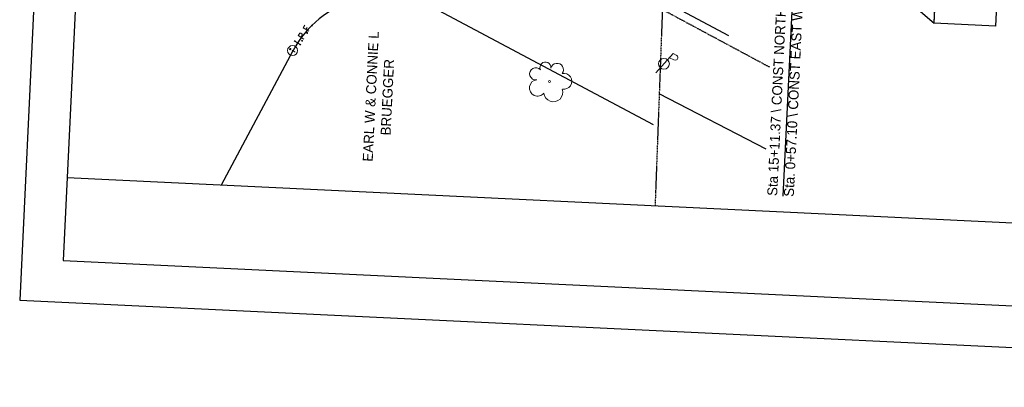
# Model space of a CAD drawing. Header units: feet. Extents: x 2247587 to 2248059, y 438959 to 439683.
# Tile 1 of 8: x 2247587 to 2247824, y 438983 to 439071. Entities that reach past the tile are written whole.
import ezdxf
from ezdxf import colors
from ezdxf.entities.mleader import LeaderData, LeaderLine
from ezdxf.math import Vec2, Vec3

# ---------------------------------------------------------------- set-up
doc = ezdxf.new("R2010")
doc.units = ezdxf.units.FT
doc.header["$MEASUREMENT"] = 0
for name, pattern in [('OhDOT_USTN2', [0.11, 0.069, -0.041]), ('OhDOT_USTN3', [0.22, 0.165, -0.055]), ('rowex', [0]), ('shrublt', [0]), ('waterex', [0])]:
    doc.linetypes.add(name, pattern=pattern)
for name, color, linetype in [('DV_X_Section_VMS_Line', 6, 'OhDOT_USTN2'), ('GE_P_CL_Text', 7, 'Continuous'), ('PF_P_Text', 7, 'Continuous'), ('PV_X_EOP', 7, 'OhDOT_USTN3'), ('RD_X_Cells', 7, 'Continuous'), ('RW_X_Fee_RW', 6, 'rowex'), ('SH_Border', 7, 'Continuous'), ('SV_X_Mon_Cells_Found', 7, 'Continuous'), ('TX_P_20', 7, 'Continuous'), ('TX_X_20', 7, 'Continuous'), ('UT_X_Electric_Cells', 1, 'Continuous'), ('UT_X_Water', 133, 'waterex'), ('VG_X_Cells', 3, 'Continuous'), ('VG_X_Shrub_Line_Lt', 3, 'shrublt')]:
    doc.layers.add(name, color=color, linetype=linetype)
doc.styles.add('Slanted-Normal', font='font31.shx', dxfattribs={"height": 0.14})
doc.styles.get("Standard").update_dxf_attribs({"font": 'arial.ttf'})

# ---------------------------------------------------------------- blocks, each defined once
blk = doc.blocks.new('TREE')
at = {"layer": 'VG_X_Cells', "color": 3, "linetype": 'Continuous', "lineweight": 0}
blk.add_circle((0, 0), 0.012, dxfattribs=at)
for centre, radius, start, end in [((-0.165, 0.093), 0.0735, 39.0625, 279.5412), ((-0.049, 0.168), 0.0658, 354.0047, 205.9741), ((0.091, 0.141), 0.0776, 323.83, 165.0376), ((-0.143, -0.077), 0.0987, 96.1722, 320.5737), ((0.173, 0.002), 0.0957, 259.1453, 101.4596), ((0.047, -0.13), 0.114, 184.9476, 19.4572)]:
    blk.add_arc(centre, radius, start, end, dxfattribs=at)
blk = doc.blocks.new('PP')
at = {"layer": 'UT_X_Electric_Cells', "color": 1, "linetype": 'Continuous', "lineweight": 0}
for p, q in [((0.043, 0.16), (-0.037, -0.14)), ((0.043, 0.16), (0.085, 0.16)), ((0.026, 0.096), (0.085, 0.096))]:
    blk.add_line(p, q, dxfattribs=at)
blk.add_circle((0, 0), 0.065, dxfattribs=at)
at = {"layer": 'UT_X_Electric_Cells', "color": 1, "linetype": 'Continuous', "lineweight": 0, "extrusion": (0, 0, -1)}
blk.add_arc((-0.086, 0.128), 0.0319, 88.8767, 271.1233, dxfattribs=at)
blk = doc.blocks.new('IPID')
at = {"layer": 'SV_X_Mon_Cells_Found', "color": 2, "linetype": 'Continuous', "lineweight": 0}
blk.add_line((0, 0.006), (0, -0.038), dxfattribs=at)
at = {"layer": 'SV_X_Mon_Cells_Found', "color": 2, "linetype": 'Continuous', "lineweight": 0, "flags": 128}
for points in [[(0.102, 0.04), (0.119, 0.04)], [(0.11, -0.04), (0.11, 0.04)], [(0.189, -0.04), (0.189, 0.04), (0.215, 0.04), (0.218, 0.039), (0.222, 0.038), (0.223, 0.037), (0.225, 0.036), (0.227, 0.032), (0.229, 0.029), (0.23, 0.024), (0.23, 0.017), (0.229, 0.014), (0.228, 0.01), (0.226, 0.006), (0.224, 0.004), (0.222, 0.003), (0.219, 0.002), (0.215, 0.001), (0.189, 0.001)], [(0.339, 0.04), (0.301, 0.04), (0.301, -0.04)], [(0.301, 0.001), (0.328, 0.001)], [(0.102, -0.04), (0.119, -0.04)], [(0.158, -0.029), (0.161, -0.029), (0.163, -0.031), (0.164, -0.033), (0.164, -0.036), (0.163, -0.039), (0.161, -0.04), (0.158, -0.04), (0.157, -0.039), (0.155, -0.036), (0.155, -0.033), (0.157, -0.031), (0.158, -0.029)], [(0.271, -0.029), (0.273, -0.029), (0.275, -0.031), (0.277, -0.033), (0.277, -0.036), (0.275, -0.039), (0.273, -0.04), (0.271, -0.04), (0.269, -0.039), (0.267, -0.036), (0.267, -0.033), (0.269, -0.031), (0.271, -0.029)], [(0.378, -0.029), (0.381, -0.029), (0.383, -0.031), (0.384, -0.033), (0.384, -0.036), (0.383, -0.039), (0.381, -0.04), (0.378, -0.04), (0.377, -0.039), (0.375, -0.036), (0.375, -0.033), (0.377, -0.031), (0.378, -0.029)]]:
    blk.add_lwpolyline(points, dxfattribs=at)
at = {"layer": 'SV_X_Mon_Cells_Found', "color": 2, "linetype": 'Continuous', "lineweight": 0}
for centre, radius in [((0, 0), 0.06), ((0, 0.033), 0.008)]:
    blk.add_circle(centre, radius, dxfattribs=at)

msp = doc.modelspace()

# ---------------------------------------------------------------- linework, layer by layer
at = {"layer": 'DV_X_Section_VMS_Line'}
msp.add_line((2247742.159, 439089.598, 1083.62), (2247739.797, 439026.303, 1083.62), dxfattribs=at)
at = {"layer": 'PF_P_Text'}
for p, q in [((2247748.225, 439121.022), (2247806.949, 439070.201, -1092.141)), ((2247806.949, 439070.201, -1092.141), (2247807.813, 439088.313, -1092.141))]:
    msp.add_line(p, q, dxfattribs=at)
at = {"layer": 'PV_X_EOP', "elevation": 1090.115}
msp.add_lwpolyline([(2247648.456, 439074.897), (2247654.725, 439086.717, -0.0719688), (2247661.47, 439095.943, -0.0937263), (2247665.764, 439098.937, -0.0272584), (2247672.168, 439101.402, -0.0126945), (2247679.092, 439103.45, -0.1918928), (2247682.964, 439102.995), (2247684.118, 439103.457), (2247727.703, 439080.92), (2247767.307, 439059.667)], format="xyb", dxfattribs=at)
at = {"layer": 'RW_X_Fee_RW'}
for p, q in [((2247739.452, 439045.707, 1083.62), (2247686.496, 439073.909, 1083.62)), ((2247635.471, 439031.281, 1083.62), (2247652.679, 439063.594, 1083.62)), ((2247766.536, 439039.897, 1083.62), (2247740.747, 439053.188, 1083.62))]:
    msp.add_line(p, q, dxfattribs=at)
msp.add_arc((2247674.745, 439051.843, 1083.62), 25, 61.96266, 151.96266, dxfattribs=at)
at = {"layer": 'SH_Border'}
for p, q in [((2247619.295, 439682.793), (2247586.881, 439003.566)), ((2247628.807, 439672.328), (2247597.347, 439013.078)), ((2247598.3, 439033.055), (2248017.823, 439013.035)), ((2247597.347, 439013.078), (2248016.869, 438993.058)), ((2247586.881, 439003.566), (2248026.381, 438982.592))]:
    msp.add_line(p, q, dxfattribs=at)
at = {"layer": 'SH_Border', "color": 7, "linetype": 'Continuous', "elevation": -764.499, "flags": 128}
msp.add_lwpolyline([(2247823.663, 439109.445), (2247821.756, 439069.494), (2247806.949, 439070.201), (2247808.855, 439110.151)], dxfattribs=at)
at = {"layer": 'UT_X_Water'}
msp.add_lwpolyline([(2247612.941, 439144.237), (2247757.476, 439067.265)], dxfattribs=at)

# ---------------------------------------------------------------- block references
at = {"layer": 'RD_X_Cells', "xscale": 20, "yscale": 20, "zscale": 20, "rotation": 332.7346172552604}
msp.add_blockref('PP', (2247741.933, 439060.417, 1089.013), dxfattribs=at)
at = {"layer": 'TX_X_20', "xscale": 20, "yscale": 20, "zscale": 20, "rotation": 57.63605666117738}
msp.add_blockref('IPID', (2247652.559, 439063.602, 1088.958), dxfattribs=at)
at = {"layer": 'VG_X_Shrub_Line_Lt', "xscale": 20, "yscale": 20, "zscale": 20}
msp.add_blockref('TREE', (2247714.384, 439056.17, 1092.141), dxfattribs=at)

# ---------------------------------------------------------------- texts
at = {"layer": 'GE_P_CL_Text', "char_height": 2.4, "width": 87.36758, "attachment_point": 1, "rotation": 87.26782, "style": 'Slanted-Normal'}
for s, insert in [('Sta 15+11.37 \\\\ CONST NORTH WALK =\\PSta. 0+57.10 \\\\ CONST EAST WALK', (2247766.783, 439028.695, 1083.62)), ('\\pxqc;EARL W & CONNIE L\\PBRUEGGER', (2247668.097, 439008.993))]:
    msp.add_mtext(s, dxfattribs=dict(at, insert=insert))

# ---------------------------------------------------------------- leaders
at = {"layer": 'TX_P_20'}
ml = msp.add_multileader_mtext('Standard', dxfattribs=at)
ml.set_content('', color=256)
ml.set_leader_properties()
ml.build(insert=Vec2(0, 0))
ml.multileader.update_dxf_attribs({"dogleg_length": 2.7, "arrow_head_size": 2, "scale": 20})
ctx = ml.context
ctx.base_point, ctx.scale, ctx.char_height, ctx.arrow_head_size, ctx.landing_gap_size, ctx.plane_origin, ctx.plane_x_axis, ctx.plane_y_axis = Vec3(2247770.555, 439028.612, 1083.62), 20, 2, 2, 1.8, Vec3(2247796.282, 439009.875, 1083.62), Vec3(-0.0476674, -0.9988633), Vec3(0.9988633, -0.0476674)
notes = []
notes.append((ctx, [(1, (1, 1, 0), (2247773.849, 439097.628, 1083.62), (-0.0476674, -0.9988633), 69.095, [(0, [(2247745.702, 439127.351, 1083.62)], 0, [])])]))
ctx.mtext.insert, ctx.mtext.text_direction, ctx.mtext.rotation, ctx.mtext.flow_direction = Vec3(2247771.468, 439026.767, 1083.62), Vec3(-0.0476674, -0.9988633), 3.1415927, 5
for ctx, leaders in notes:
    for number, flags, end, landing, length, lines in leaders:
        leader = LeaderData()
        leader.index, (leader.has_last_leader_line, leader.has_dogleg_vector, leader.attachment_direction) = number, flags
        leader.last_leader_point, leader.dogleg_vector, leader.dogleg_length = Vec3(end), Vec3(landing), length
        for number, points, colour, breaks in lines:
            line = LeaderLine()
            line.index, line.vertices, line.color, line.breaks = number, Vec3.list(points), colors.encode_raw_color(colour), breaks
            leader.lines.append(line)
        ctx.leaders.append(leader)

doc.saveas('drawing.dxf')
